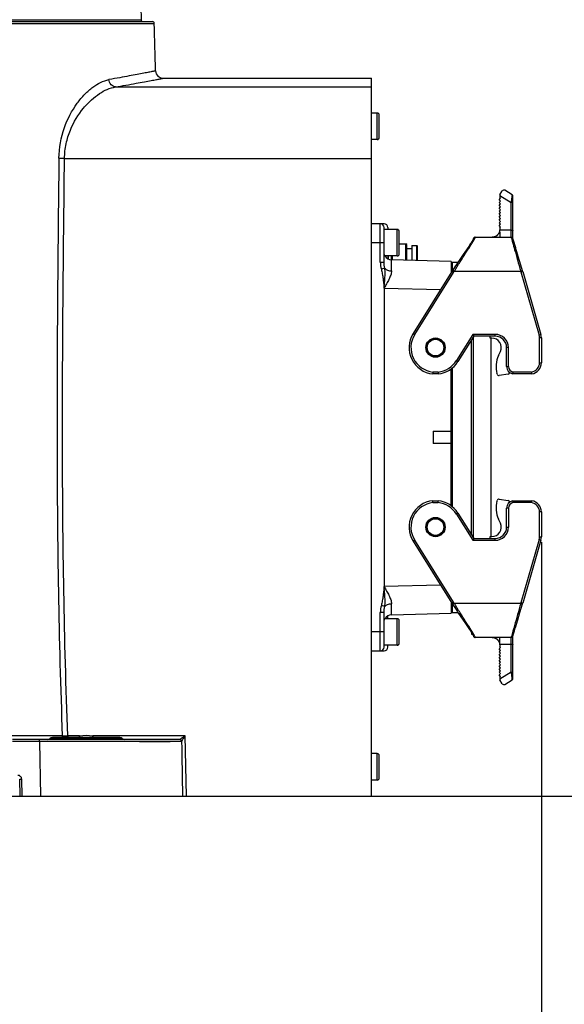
# Model space of a CAD drawing. Header units: millimetres. Extents: x 5828 to 6704, y 123 to 421.
# Tile 45 of 145: x 6426 to 6433, y 231 to 244. Entities that reach past the tile are written whole.
import ezdxf

# ---------------------------------------------------------------- set-up
doc = ezdxf.new("R2010")
doc.units = ezdxf.units.MM
doc.layers.add('外形图', color=7, linetype='Continuous')
doc.layers.add('尺寸标注', color=7, linetype='Continuous')
doc.styles.add('微软雅黑', font='msyh.ttc', dxfattribs={"height": 1.5})
doc.dimstyles.new('尺寸标注_1_20比例', dxfattribs={"dimtxt": 1.5, "dimasz": 1.25, "dimexe": 0.5, "dimexo": 0.4, "dimgap": 0.5, "dimtad": 1, "dimdec": 1, "dimlfac": 20, "dimdsep": 46, "dimtxsty": '微软雅黑', "dimcen": 0.09, "dimadec": 0, "dimazin": 0, "dimtp": 0.01, "dimtm": 0.01, "dimtfac": 1, "dimtdec": 1, "dimtofl": 0, "dimtmove": 0, "dimatfit": 3, "dimfxl": 1, "dimtolj": 1, "dimarcsym": 0})

# ---------------------------------------------------------------- blocks, each defined once
blk = doc.blocks.new('*D1105')
at = {"layer": 'Defpoints', "color": 0}
for p in [(6427.905, 254.025), (6428.054, 234.025), (6441.068, 234.025)]:
    blk.add_point(p, dxfattribs=at)
at = {"layer": '尺寸标注', "color": 0, "lineweight": -2}
for p, q in [((6428.305, 254.025), (6441.568, 254.025)), ((6441.068, 252.775), (6441.068, 235.275)), ((6428.454, 234.025), (6441.568, 234.025))]:
    blk.add_line(p, q, dxfattribs=at)
at = {"layer": '尺寸标注', "color": 0}
for points in [[(6441.276, 252.775), (6440.859, 252.775), (6441.068, 254.025)], [(6440.859, 235.275), (6441.276, 235.275), (6441.068, 234.025)]]:
    blk.add_solid(points, dxfattribs=at)
at = {"layer": '尺寸标注', "color": 0, "insert": (6439.793, 244.054), "char_height": 1.5, "attachment_point": 5, "rotation": 90, "style": '微软雅黑'}
blk.add_mtext('\\A1;400', dxfattribs=at)
blk = doc.blocks.new('*D1106')
at = {"layer": 'Defpoints', "color": 0}
for p in [(6424.104, 245.625), (6418.948, 234.025), (6436.706, 234.025)]:
    blk.add_point(p, dxfattribs=at)
at = {"layer": '尺寸标注', "color": 0, "lineweight": -2}
for p, q in [((6424.504, 245.625), (6437.206, 245.625)), ((6436.706, 244.375), (6436.706, 235.275)), ((6419.348, 234.025), (6437.206, 234.025))]:
    blk.add_line(p, q, dxfattribs=at)
at = {"layer": '尺寸标注', "color": 0}
for points in [[(6436.914, 244.375), (6436.497, 244.375), (6436.706, 245.625)], [(6436.497, 235.275), (6436.914, 235.275), (6436.706, 234.025)]]:
    blk.add_solid(points, dxfattribs=at)
at = {"layer": '尺寸标注', "color": 0, "insert": (6435.431, 239.71), "char_height": 1.5, "attachment_point": 5, "rotation": 90, "style": '微软雅黑'}
blk.add_mtext('\\A1;232', dxfattribs=at)
blk = doc.blocks.new('*D1109')
at = {"layer": 'Defpoints', "color": 0}
for p in [(6432.749, 237.786), (6422.604, 233.66), (6432.749, 227.826)]:
    blk.add_point(p, dxfattribs=at)
at = {"layer": '尺寸标注', "color": 0, "lineweight": -2}
for p, q in [((6432.749, 237.386), (6432.749, 227.326)), ((6422.604, 233.26), (6422.604, 227.326)), ((6423.854, 227.826), (6431.499, 227.826))]:
    blk.add_line(p, q, dxfattribs=at)
at = {"layer": '尺寸标注', "color": 0}
for points in [[(6423.854, 228.034), (6423.854, 227.618), (6422.604, 227.826)], [(6431.499, 227.618), (6431.499, 228.034), (6432.749, 227.826)]]:
    blk.add_solid(points, dxfattribs=at)
at = {"layer": '尺寸标注', "color": 0, "insert": (6427.677, 229.101), "char_height": 1.5, "attachment_point": 5, "style": '微软雅黑'}
blk.add_mtext('\\A1;\\A1;203', dxfattribs=at)
blk = doc.blocks.new('*D1135')
at = {"layer": 'Defpoints', "color": 0}
for p in [(6418.486, 281.475), (6430.504, 234.025), (6446.368, 234.025)]:
    blk.add_point(p, dxfattribs=at)
at = {"layer": '尺寸标注', "color": 0, "lineweight": -2}
for p, q in [((6418.886, 281.475), (6446.868, 281.475)), ((6446.368, 280.225), (6446.368, 235.275)), ((6430.904, 234.025), (6446.868, 234.025))]:
    blk.add_line(p, q, dxfattribs=at)
at = {"layer": '尺寸标注', "color": 0}
for points in [[(6446.576, 280.225), (6446.159, 280.225), (6446.368, 281.475)], [(6446.159, 235.275), (6446.576, 235.275), (6446.368, 234.025)]]:
    blk.add_solid(points, dxfattribs=at)
at = {"layer": '尺寸标注', "color": 0, "insert": (6445.092, 257.726), "char_height": 1.5, "attachment_point": 5, "rotation": 90, "style": '微软雅黑'}
blk.add_mtext('\\A1;949', dxfattribs=at)

msp = doc.modelspace()

# ---------------------------------------------------------------- linework, layer by layer
at = {"layer": '外形图', "color": 7, "linetype": 'Continuous'}
for p, q in [((6427.4534, 244.4753), (6427.4565, 244.2999)), ((6417.7521, 244.2999), (6427.4565, 244.2999)), ((6417.5788, 244.2511), (6427.6297, 244.2511)), ((6417.6038, 244.2753), (6427.6047, 244.2753)), ((6427.7482, 243.5253), (6430.5043, 243.5253)), ((6430.5043, 234.0253), (6430.5043, 243.5253)), ((6427.1186, 243.4102), (6430.5043, 243.4102)), ((6430.5793, 243.0641), (6430.5043, 243.0641)), ((6430.5793, 242.7141), (6430.5793, 243.0641)), ((6430.6043, 242.7391), (6430.6043, 243.0392)), ((6430.5793, 242.7141), (6430.5043, 242.7141)), ((6426.4432, 242.4634), (6430.5043, 242.4634)), ((6432.1897, 241.9182), (6432.2089, 241.9391)), ((6432.1989, 241.9813), (6432.2321, 242.0344)), ((6432.1989, 241.9813), (6432.1989, 241.9483)), ((6432.1989, 241.9737), (6432.3489, 241.88)), ((6432.2089, 241.9391), (6432.1989, 241.9483)), ((6432.3621, 241.9826), (6432.2665, 242.0424)), ((6432.3739, 241.4015), (6432.3739, 241.9614)), ((6432.2089, 241.9006), (6432.1897, 241.9182)), ((6432.1897, 241.8797), (6432.2089, 241.9006)), ((6432.2089, 241.8621), (6432.1897, 241.8797)), ((6432.1897, 241.8412), (6432.2089, 241.8621)), ((6432.2089, 241.8236), (6432.1897, 241.8412)), ((6432.1897, 241.8027), (6432.2089, 241.8236)), ((6432.3489, 241.4212), (6432.3489, 241.88)), ((6432.2089, 241.7851), (6432.1897, 241.8027)), ((6432.1897, 241.7642), (6432.2089, 241.7851)), ((6432.2089, 241.7466), (6432.1897, 241.7642)), ((6432.1897, 241.7257), (6432.2089, 241.7466)), ((6432.2089, 241.7081), (6432.1897, 241.7257)), ((6432.1897, 241.6872), (6432.2089, 241.7081)), ((6432.2089, 241.6696), (6432.1897, 241.6872)), ((6430.6693, 241.5987), (6430.5043, 241.5987)), ((6430.6193, 241.0922), (6430.6193, 241.5982)), ((6430.6693, 241.0922), (6430.6693, 241.5487)), ((6430.7193, 241.5487), (6430.7193, 241.5237)), ((6432.1897, 241.6487), (6432.2089, 241.6696)), ((6432.2089, 241.6311), (6432.1897, 241.6487)), ((6432.1897, 241.6102), (6432.2089, 241.6311)), ((6432.2089, 241.5926), (6432.1897, 241.6102)), ((6432.1897, 241.5717), (6432.2089, 241.5926)), ((6432.2089, 241.5541), (6432.1897, 241.5717)), ((6432.1989, 241.5432), (6432.2089, 241.5541)), ((6432.1989, 241.5432), (6432.1989, 241.5212)), ((6430.8443, 241.5237), (6430.6693, 241.5237)), ((6430.8443, 241.1737), (6430.8443, 241.5237)), ((6430.8693, 241.1986), (6430.8693, 241.4987)), ((6431.8738, 241.4212), (6432.349, 241.4212)), ((6432.0997, 241.4212), (6432.0992, 241.4212)), ((6432.1016, 241.4212), (6432.0994, 241.4212)), ((6432.1954, 241.4979), (6432.1948, 241.4954)), ((6432.3489, 241.5142), (6432.1988, 241.515)), ((6432.3686, 241.4118), (6432.3638, 241.4164)), ((6430.6693, 241.3487), (6430.5043, 241.3484)), ((6430.8693, 241.3362), (6430.9588, 241.3362)), ((6430.9688, 241.3262), (6430.9588, 241.3362)), ((6430.9588, 241.1168), (6430.9588, 241.3362)), ((6430.9688, 241.1166), (6430.9688, 241.3262)), ((6431.0353, 241.3112), (6431.1018, 241.3112)), ((6431.0353, 241.3112), (6431.0353, 241.1148)), ((6431.1118, 241.3012), (6431.1018, 241.3112)), ((6431.1018, 241.1131), (6431.1018, 241.3112)), ((6431.1118, 241.1128), (6431.1118, 241.3012)), ((6431.8039, 241.3232), (6431.7886, 241.3005)), ((6431.8129, 241.3367), (6431.8039, 241.3232)), ((6431.8208, 241.3489), (6431.8129, 241.3367)), ((6432.3524, 241.4102), (6432.3612, 241.3781)), ((6432.3772, 241.3898), (6432.3748, 241.3984)), ((6432.3812, 241.376), (6432.3772, 241.3898)), ((6432.4099, 241.2793), (6432.3812, 241.376)), ((6430.8443, 241.1737), (6430.677, 241.1737)), ((6430.7193, 241.1737), (6430.7193, 241.1352)), ((6430.7293, 241.1311), (6430.7293, 241.1737)), ((6430.7668, 241.1237), (6430.7668, 241.1737)), ((6430.7818, 241.1214), (6430.7818, 241.1737)), ((6430.9688, 241.2737), (6431.0353, 241.2737)), ((6432.4567, 241.1238), (6432.4257, 241.2265)), ((6430.6193, 241.0922), (6430.6693, 241.0922)), ((6431.5568, 241.1012), (6430.7667, 241.1218)), ((6431.5568, 241.1012), (6431.5568, 240.9537)), ((6431.5568, 241.0362), (6431.5693, 241.0362)), ((6431.5693, 241.0937), (6431.6481, 241.0937)), ((6431.5693, 241.0937), (6431.5693, 240.9735)), ((6431.6062, 241.0302), (6431.5765, 240.9847)), ((6431.6349, 241.0738), (6431.6062, 241.0302)), ((6431.6716, 241.1286), (6431.6349, 241.0738)), ((6432.4654, 241.095), (6432.4567, 241.1238)), ((6432.5007, 240.9783), (6432.4654, 241.095)), ((6430.6786, 241.0112), (6430.6332, 240.9984)), ((6431.5661, 240.9686), (6431.0525, 240.1466)), ((6431.0737, 240.1334), (6431.5873, 240.9554)), ((6431.5765, 240.9847), (6431.5661, 240.9686)), ((6431.5873, 240.9554), (6431.5661, 240.9686)), ((6431.5765, 240.9847), (6431.5975, 240.9712)), ((6431.5873, 240.9554), (6431.5975, 240.9712)), ((6431.5975, 240.9712), (6432.4768, 240.9712)), ((6432.4768, 240.9712), (6432.5007, 240.9783)), ((6432.4768, 240.9712), (6432.4797, 240.9614)), ((6432.4797, 240.9614), (6432.5036, 240.9686)), ((6432.4797, 240.9614), (6432.7194, 240.1253)), ((6432.5036, 240.9686), (6432.5007, 240.9783)), ((6432.5036, 240.9686), (6432.7435, 240.1322)), ((6430.6693, 240.7496), (6431.4169, 240.7298)), ((6430.6693, 240.7496), (6430.6693, 236.7978)), ((6431.0525, 240.1466), (6431.0737, 240.1334)), ((6431.8419, 240.1362), (6431.6249, 239.789)), ((6431.8557, 240.1112), (6431.6461, 239.7757)), ((6432.1393, 240.1362), (6431.8419, 240.1362)), ((6431.8419, 240.1362), (6431.8557, 240.1112)), ((6432.1393, 240.1112), (6431.8557, 240.1112)), ((6432.0741, 240.0872), (6432.0741, 240.1111)), ((6432.1393, 240.1112), (6432.1393, 240.1362)), ((6432.7194, 240.1253), (6432.7435, 240.1322)), ((6431.8239, 237.4871), (6431.8239, 240.0602)), ((6431.8493, 240.1008), (6431.8493, 237.4465)), ((6432.0941, 240.0872), (6432.0741, 240.0872)), ((6432.0818, 240.0872), (6432.0818, 237.4601)), ((6432.7493, 240.0909), (6432.7243, 240.0909)), ((6432.7243, 239.7612), (6432.7243, 240.0909)), ((6432.7493, 240.0909), (6432.7493, 239.7612)), ((6432.1822, 239.8548), (6432.2077, 239.9095)), ((6432.3143, 239.9612), (6432.2893, 239.9612)), ((6432.2893, 239.7112), (6432.2893, 239.9612)), ((6432.3143, 239.7112), (6432.3143, 239.9611)), ((6431.6249, 239.7889), (6431.6461, 239.7757)), ((6432.7243, 239.7612), (6432.7493, 239.7612)), ((6431.3151, 239.638), (6431.3138, 239.613)), ((6431.3848, 239.613), (6431.3138, 239.613)), ((6431.3835, 239.638), (6431.3151, 239.638)), ((6431.3835, 239.638), (6431.3848, 239.613)), ((6431.384, 239.6284), (6431.3844, 239.6203)), ((6431.5568, 237.8654), (6431.5568, 239.6819)), ((6431.5693, 239.6918), (6431.5693, 237.8555)), ((6432.1632, 239.6108), (6432.1617, 239.6163)), ((6432.3081, 239.6084), (6432.1906, 239.5926)), ((6432.2893, 239.7112), (6432.3143, 239.7112)), ((6432.6225, 239.613), (6432.3704, 239.613)), ((6432.6205, 239.638), (6432.3729, 239.638)), ((6431.3168, 238.8549), (6431.5568, 238.8549)), ((6431.3168, 238.8549), (6431.3168, 238.6924)), ((6431.5568, 238.6924), (6431.3168, 238.6924)), ((6431.3138, 237.9343), (6431.3848, 237.9343)), ((6431.3151, 237.9093), (6431.3138, 237.9343)), ((6431.3151, 237.9093), (6431.3835, 237.9093)), ((6431.3835, 237.9093), (6431.3848, 237.9343)), ((6432.1617, 237.931), (6432.1632, 237.9365)), ((6432.1906, 237.9547), (6432.3081, 237.9389)), ((6432.3704, 237.9343), (6432.6225, 237.9343)), ((6432.6205, 237.9093), (6432.3729, 237.9093)), ((6431.6461, 237.7716), (6431.6249, 237.7584)), ((6431.6461, 237.7716), (6431.8557, 237.4362)), ((6432.3143, 237.8362), (6432.2893, 237.8362)), ((6432.2893, 237.5862), (6432.2893, 237.8362)), ((6432.3143, 237.8362), (6432.3143, 237.5862)), ((6432.7493, 237.7862), (6432.7243, 237.7862)), ((6432.7243, 237.4564), (6432.7243, 237.7862)), ((6432.7493, 237.7862), (6432.7493, 237.4564)), ((6431.6249, 237.7584), (6431.8419, 237.4112)), ((6432.2077, 237.6378), (6432.1822, 237.6925)), ((6432.2893, 237.5862), (6432.3143, 237.5862)), ((6431.0737, 237.4139), (6431.0525, 237.4007)), ((6431.0525, 237.4007), (6431.5661, 236.5787)), ((6431.5873, 236.5919), (6431.0737, 237.4139)), ((6431.8557, 237.4362), (6431.8419, 237.4112)), ((6431.8419, 237.4112), (6432.1393, 237.4112)), ((6431.8557, 237.4362), (6432.1393, 237.4362)), ((6432.0741, 237.4601), (6432.0941, 237.4601)), ((6432.0741, 237.4362), (6432.0741, 237.4601)), ((6432.1393, 237.4112), (6432.1393, 237.4362)), ((6432.7194, 237.422), (6432.4797, 236.5859)), ((6432.7435, 237.4151), (6432.5036, 236.5787)), ((6432.7435, 237.4151), (6432.7194, 237.422)), ((6432.7243, 237.4564), (6432.7493, 237.4564)), ((6431.4169, 236.8175), (6430.6693, 236.7978)), ((6431.5568, 236.5936), (6431.5568, 236.4462)), ((6431.5661, 236.5787), (6431.5873, 236.5919)), ((6431.5975, 236.5762), (6431.5873, 236.5919)), ((6430.6786, 236.5361), (6430.6332, 236.5489)), ((6431.5693, 236.5112), (6431.5568, 236.5112)), ((6431.5661, 236.5787), (6431.5765, 236.5626)), ((6431.5693, 236.5762), (6431.5693, 236.4537)), ((6431.5975, 236.5762), (6431.5765, 236.5626)), ((6432.4768, 236.5762), (6431.5975, 236.5762)), ((6431.6116, 236.5088), (6431.6335, 236.4757)), ((6431.6335, 236.4757), (6431.6548, 236.4436)), ((6432.4797, 236.5859), (6432.4768, 236.5762)), ((6432.4768, 236.5762), (6432.5007, 236.569)), ((6432.5036, 236.5787), (6432.4797, 236.5859)), ((6432.5007, 236.569), (6432.5036, 236.5787)), ((6430.6693, 236.4551), (6430.6193, 236.4551)), ((6430.6193, 235.9492), (6430.6193, 236.4551)), ((6430.6693, 235.9987), (6430.6693, 236.4551)), ((6430.8443, 236.3737), (6430.677, 236.3737)), ((6430.7193, 236.3737), (6430.7193, 236.4121)), ((6430.7667, 236.4255), (6431.5568, 236.4462)), ((6430.8443, 236.0237), (6430.8443, 236.3737)), ((6430.8693, 236.0486), (6430.8693, 236.3487)), ((6431.6481, 236.4537), (6431.5693, 236.4537)), ((6431.6548, 236.4436), (6431.6756, 236.4128)), ((6431.6756, 236.4128), (6431.7448, 236.3112)), ((6432.4103, 236.2693), (6432.437, 236.3584)), ((6431.7448, 236.3112), (6431.7998, 236.2302)), ((6431.7998, 236.2302), (6431.8117, 236.2123)), ((6431.8117, 236.2123), (6431.8189, 236.2014)), ((6432.4048, 236.2508), (6432.4103, 236.2693)), ((6430.6693, 236.1987), (6430.5043, 236.1988)), ((6431.8314, 236.1649), (6431.8314, 236.1819)), ((6431.8314, 236.1711), (6431.838, 236.1711)), ((6431.8426, 236.1629), (6431.8314, 236.1649)), ((6431.8508, 236.1413), (6431.8533, 236.1367)), ((6432.349, 236.1262), (6431.8738, 236.1262)), ((6432.0989, 236.1262), (6432.0992, 236.1262)), ((6432.3489, 235.6674), (6432.3489, 236.1262)), ((6432.3563, 236.1272), (6432.3617, 236.1296)), ((6432.3739, 235.5859), (6432.3739, 236.1459)), ((6432.3747, 236.1485), (6432.378, 236.1604)), ((6432.378, 236.1604), (6432.3819, 236.1737)), ((6430.5043, 235.9487), (6430.6693, 235.9487)), ((6430.8443, 236.0237), (6430.6693, 236.0237)), ((6430.7193, 235.9987), (6430.7193, 236.0237)), ((6432.1897, 235.9756), (6432.2089, 235.9932)), ((6432.2089, 235.9547), (6432.1897, 235.9756)), ((6432.1897, 235.9371), (6432.2089, 235.9547)), ((6432.3489, 236.0331), (6432.1986, 236.0331)), ((6432.1987, 236.0304), (6432.1987, 236.0226)), ((6432.1989, 236.0262), (6432.1989, 236.0041)), ((6432.2089, 235.9932), (6432.1989, 236.0041)), ((6432.2089, 235.9162), (6432.1897, 235.9371)), ((6432.1897, 235.8986), (6432.2089, 235.9162)), ((6432.2089, 235.8777), (6432.1897, 235.8986)), ((6432.1897, 235.8601), (6432.2089, 235.8777)), ((6432.2089, 235.8392), (6432.1897, 235.8601)), ((6432.1897, 235.8216), (6432.2089, 235.8392)), ((6432.2089, 235.8007), (6432.1897, 235.8216)), ((6432.1897, 235.7831), (6432.2089, 235.8007)), ((6432.2089, 235.7622), (6432.1897, 235.7831)), ((6432.1897, 235.7446), (6432.2089, 235.7622)), ((6432.2089, 235.7237), (6432.1897, 235.7446)), ((6432.1897, 235.7061), (6432.2089, 235.7237)), ((6432.2089, 235.6852), (6432.1897, 235.7061)), ((6432.1897, 235.6676), (6432.2089, 235.6852)), ((6432.2089, 235.6467), (6432.1897, 235.6676)), ((6432.1897, 235.6291), (6432.2089, 235.6467)), ((6432.2089, 235.6082), (6432.1897, 235.6291)), ((6432.3489, 235.6674), (6432.1989, 235.5736)), ((6432.1989, 235.599), (6432.2089, 235.6082)), ((6432.1989, 235.599), (6432.1989, 235.566)), ((6432.2321, 235.5129), (6432.1989, 235.566)), ((6432.2665, 235.505), (6432.3621, 235.5647)), ((6426.413, 234.8238), (6425.7435, 234.8238)), ((6427.9663, 234.7753), (6425.7533, 234.7753)), ((6427.2055, 234.7878), (6426.253, 234.7878)), ((6427.1725, 234.8003), (6426.2861, 234.8003)), ((6426.6424, 234.8251), (6426.4856, 234.8251)), ((6426.4856, 234.8251), (6426.4856, 234.8003)), ((6426.6424, 234.8003), (6426.6424, 234.8251)), ((6426.6424, 234.8251), (6426.6461, 234.8003)), ((6426.8124, 234.8003), (6426.8162, 234.8251)), ((6428.04, 234.8251), (6426.8162, 234.8251)), ((6426.8162, 234.8251), (6426.8162, 234.8003)), ((6427.9709, 234.7749), (6427.9663, 234.7753)), ((6428.0541, 234.0253), (6428.04, 234.8251)), ((6427.9913, 234.7507), (6425.7547, 234.7507)), ((6426.1131, 234.7507), (6426.1261, 234.0253)), ((6427.4356, 234.7509), (6427.8404, 234.7509)), ((6430.5793, 234.5891), (6430.5043, 234.5891)), ((6430.5793, 234.2391), (6430.5793, 234.5891)), ((6430.6043, 234.2641), (6430.6043, 234.5642)), ((6425.8543, 234.0253), (6425.8503, 234.2507)), ((6425.8809, 234.0253), (6425.8768, 234.2516)), ((6430.5793, 234.2391), (6430.5043, 234.2391)), ((6425.8543, 234.0253), (6430.5043, 234.0253))]:
    msp.add_line(p, q, dxfattribs=at)
for points in [[(6431.8633, 241.4189), (6431.8594, 241.4166), (6431.8559, 241.4136), (6431.8528, 241.4098), (6431.8505, 241.4054), (6431.8494, 241.402), (6431.8491, 241.4003), (6431.8489, 241.3993)], [(6431.8738, 241.4212), (6431.8715, 241.421), (6431.8673, 241.4203), (6431.8633, 241.4189)], [(6432.1964, 241.5016), (6432.1961, 241.5004), (6432.1944, 241.4939), (6432.1923, 241.4874), (6432.1898, 241.481), (6432.187, 241.475), (6432.184, 241.4696), (6432.1808, 241.4645), (6432.1774, 241.4598), (6432.1738, 241.4554), (6432.1701, 241.4514), (6432.1662, 241.4476), (6432.1622, 241.4441), (6432.1581, 241.4408), (6432.1539, 241.4379), (6432.1496, 241.4352), (6432.1453, 241.4328), (6432.1409, 241.4306), (6432.1366, 241.4287), (6432.1322, 241.427), (6432.1279, 241.4256), (6432.1236, 241.4244), (6432.1194, 241.4234), (6432.1153, 241.4226), (6432.1113, 241.422), (6432.1075, 241.4216), (6432.1039, 241.4213), (6432.1011, 241.4212)], [(6432.1903, 241.482), (6432.1875, 241.476), (6432.1846, 241.4705), (6432.1814, 241.4654), (6432.178, 241.4607), (6432.1745, 241.4562), (6432.1708, 241.4521), (6432.167, 241.4483), (6432.163, 241.4448), (6432.1589, 241.4415), (6432.1548, 241.4385), (6432.1505, 241.4357), (6432.1462, 241.4332), (6432.1418, 241.431), (6432.1375, 241.4291), (6432.1331, 241.4273), (6432.1288, 241.4259), (6432.1245, 241.4246), (6432.1203, 241.4236), (6432.1161, 241.4227), (6432.1121, 241.4221), (6432.1083, 241.4216), (6432.1047, 241.4214), (6432.1016, 241.4212)], [(6432.1948, 241.4954), (6432.1928, 241.4886), (6432.1903, 241.482)], [(6432.3638, 241.4164), (6432.3578, 241.4196), (6432.3515, 241.421), (6432.3491, 241.4212)], [(6431.7886, 241.3005), (6431.714, 241.1908), (6431.6716, 241.1286)], [(6431.8385, 241.3772), (6431.8363, 241.3733), (6431.8337, 241.3691), (6431.8309, 241.3646), (6431.8278, 241.3597), (6431.8245, 241.3545), (6431.8208, 241.3489)], [(6431.8437, 241.3865), (6431.8423, 241.3838), (6431.8405, 241.3806), (6431.8385, 241.3772)], [(6431.8489, 241.3993), (6431.8488, 241.399), (6431.8488, 241.3987), (6431.8486, 241.3982), (6431.8485, 241.3976), (6431.8482, 241.3968), (6431.8479, 241.3958), (6431.8474, 241.3945), (6431.8468, 241.393), (6431.846, 241.3911), (6431.845, 241.389), (6431.8437, 241.3865)], [(6432.3748, 241.3984), (6432.3743, 241.4), (6432.3739, 241.4015), (6432.3734, 241.403), (6432.3727, 241.4049), (6432.3714, 241.4076), (6432.3686, 241.4118)], [(6432.4257, 241.2265), (6432.4129, 241.2695), (6432.4099, 241.2793)], [(6431.5765, 236.5626), (6431.5818, 236.5544), (6431.6116, 236.5088)], [(6432.437, 236.3584), (6432.4659, 236.454), (6432.5007, 236.569)], [(6431.8189, 236.2014), (6431.8222, 236.1963), (6431.8254, 236.1914), (6431.8283, 236.1868), (6431.8311, 236.1823), (6431.8337, 236.1782), (6431.8361, 236.1743), (6431.8382, 236.1707)], [(6432.3819, 236.1737), (6432.3932, 236.2117), (6432.4048, 236.2508)], [(6431.8382, 236.1707), (6431.8402, 236.1673), (6431.8419, 236.1643), (6431.8433, 236.1616), (6431.8446, 236.1591), (6431.8456, 236.1569), (6431.8465, 236.155), (6431.8472, 236.1534), (6431.8477, 236.1521), (6431.8481, 236.151)], [(6431.8481, 236.151), (6431.8484, 236.1501), (6431.8486, 236.1494), (6431.8487, 236.1489), (6431.8488, 236.1485), (6431.8488, 236.1482), (6431.8489, 236.148), (6431.849, 236.1476)], [(6431.849, 236.1476), (6431.8491, 236.1469), (6431.8495, 236.1451), (6431.8508, 236.1413)], [(6431.8533, 236.1367), (6431.8569, 236.1327), (6431.8612, 236.1296)], [(6431.8612, 236.1296), (6431.8658, 236.1275), (6431.8705, 236.1264), (6431.8738, 236.1262)], [(6432.0992, 236.1262), (6432.1012, 236.1261), (6432.1041, 236.126), (6432.1073, 236.1258), (6432.1107, 236.1254), (6432.1142, 236.1249), (6432.1179, 236.1242), (6432.1216, 236.1234), (6432.1255, 236.1224), (6432.1293, 236.1213), (6432.1331, 236.12), (6432.1369, 236.1185), (6432.1408, 236.1168), (6432.1447, 236.1149), (6432.1486, 236.1127), (6432.1525, 236.1103), (6432.1564, 236.1077), (6432.1603, 236.1048), (6432.1641, 236.1016), (6432.1679, 236.0982), (6432.1715, 236.0945), (6432.175, 236.0904), (6432.1784, 236.0861), (6432.1817, 236.0815), (6432.1847, 236.0765), (6432.1876, 236.0711), (6432.1902, 236.0654), (6432.1926, 236.0593), (6432.1945, 236.053)], [(6432.1007, 236.1261), (6432.1035, 236.126), (6432.1067, 236.1258), (6432.11, 236.1255), (6432.1136, 236.125), (6432.1172, 236.1244), (6432.121, 236.1236), (6432.1248, 236.1226), (6432.1286, 236.1215), (6432.1325, 236.1202), (6432.1363, 236.1187), (6432.1401, 236.1171), (6432.144, 236.1152), (6432.1478, 236.1132), (6432.1517, 236.1109), (6432.1555, 236.1083), (6432.1594, 236.1055), (6432.1632, 236.1024), (6432.1669, 236.0991), (6432.1705, 236.0955), (6432.174, 236.0917), (6432.1774, 236.0875), (6432.1806, 236.0831), (6432.1836, 236.0785), (6432.1864, 236.0735), (6432.1889, 236.0684), (6432.1912, 236.0629), (6432.1932, 236.0573), (6432.195, 236.0513), (6432.1965, 236.045), (6432.1978, 236.038), (6432.1987, 236.0304)], [(6432.349, 236.1262), (6432.3507, 236.1262), (6432.3563, 236.1272)], [(6432.3617, 236.1296), (6432.3664, 236.1331), (6432.3699, 236.1372), (6432.3718, 236.1406), (6432.3728, 236.1428), (6432.3734, 236.1444), (6432.3739, 236.1458), (6432.3743, 236.1471), (6432.3747, 236.1485)], [(6432.1945, 236.053), (6432.1961, 236.0468), (6432.1964, 236.0457)]]:
    msp.add_lwpolyline(points, dxfattribs=at)
for centre, radius in [((6431.3493, 239.9612), 0.1275), ((6431.3493, 239.9612), 0.12), ((6431.3493, 239.9612), 0.11), ((6431.3493, 237.5862), 0.1275), ((6431.3493, 237.5862), 0.12), ((6431.3493, 237.5862), 0.11)]:
    msp.add_circle(centre, radius, dxfattribs=at)
for centre, radius, start, end in [((6427.4815, 244.3003), 0.025, 181, 270), ((6427.6047, 244.2503), 0.025, 1.7701, 90), ((6204.9052, 237.3753), 222.8306, 1.606532, 1.768226), ((6427.7482, 243.6253), 0.1, 181.60808, 269.99978), ((6430.5793, 243.0391), 0.025, 0, 90), ((6430.5793, 242.7391), 0.025, 270, 0), ((6432.2533, 242.0212), 0.025, 58, 148), ((6432.3489, 241.9614), 0.025, 0, 58), ((6430.6193, 241.5487), 0.05, 0, 90), ((6430.6693, 241.5487), 0.05, 0, 90), ((6430.8443, 241.4987), 0.025, 0, 90), ((6432.0989, 241.5212), 0.1, 356.47558, 0.00007), ((6431.579, 241.5378), 0.3186, 331.00319, 332.72777), ((6430.7693, 241.2218), 0.1, 208.83981, 268.4995), ((6430.1894, 241.1231), 0.5399, 1.34239, 5.37857), ((6430.8443, 241.1987), 0.025, 270, 0), ((6430.2045, 241.1236), 0.5248, 0.84099, 1.32551), ((6431.3493, 239.9612), 0.35, 148, 264.17765), ((6431.3493, 239.9612), 0.325, 147.99292, 263.96285), ((6432.1393, 239.9612), 0.175, 359.99526, 90.00316), ((6432.1393, 239.9612), 0.15, 0, 90), ((6432.5993, 240.0909), 0.125, 0, 16), ((6432.5993, 240.0909), 0.15, 0, 16), ((6432.0943, 239.9622), 0.125, 335.07622, 90.07622), ((6432.4996, 239.7073), 0.35, 155.07622, 195.07622), ((6431.3493, 239.9612), 0.325, 276.04026, 328.00723), ((6431.3493, 239.9612), 0.35, 275.82223, 328), ((6432.5993, 239.7612), 0.125, 279.74969, 0.00154), ((6432.5993, 239.7612), 0.15, 278.8987, 0), ((6432.1873, 239.6173), 0.025, 195.07622, 277.67622), ((6432.3893, 239.7112), 0.1, 180, 259.09589), ((6432.3047, 239.6332), 0.025, 277.67622, 354.74987), ((6432.3893, 239.7112), 0.075, 179.99887, 257.40309), ((6434.0516, 239.4535), 1.6888, 173.72895, 174.58157), ((6429.2532, 239.3514), 3.3795, 4.43973, 4.86498), ((6431.3493, 237.5862), 0.35, 95.8224, 212), ((6431.3493, 237.5862), 0.325, 96.03867, 212.00708), ((6431.3493, 237.5862), 0.325, 31.99518, 83.95981), ((6431.3493, 237.5862), 0.35, 32, 84.17777), ((6432.4996, 237.84), 0.35, 164.92378, 204.92378), ((6432.1873, 237.93), 0.025, 82.32378, 164.92378), ((6432.3893, 237.8362), 0.1, 100.90412, 180), ((6432.3047, 237.9141), 0.025, 5.25008, 82.32378), ((6432.3893, 237.8362), 0.075, 102.59705, 180.00113), ((6434.1976, 238.1088), 1.8356, 185.45279, 186.23724), ((6429.0172, 238.2152), 3.6162, 355.14893, 355.54635), ((6432.5993, 237.7862), 0.125, 359.99898, 80.25026), ((6432.5993, 237.7862), 0.15, 0, 81.10131), ((6432.0943, 237.5851), 0.125, 269.92378, 24.92378), ((6432.1393, 237.5862), 0.175, 269.99684, 0.00316), ((6432.1393, 237.5862), 0.15, 270, 0), ((6432.5993, 237.4564), 0.125, 344, 0), ((6432.5993, 237.4564), 0.15, 344, 0), ((6430.7693, 236.3255), 0.1, 91.5005, 151.15829), ((6430.8443, 236.3487), 0.025, 0, 90), ((6431.5853, 236.0129), 0.3115, 27.25204, 29.01713), ((6430.6193, 235.9987), 0.05, 270, 0), ((6430.6693, 235.9987), 0.05, 270, 0), ((6430.8443, 236.0487), 0.025, 270, 0), ((6432.0989, 236.0262), 0.1, 0.00179, 3.99863), ((6432.3489, 235.5859), 0.025, 302, 0), ((6432.2533, 235.5262), 0.025, 212, 302), ((6426.22, 234.8253), 0.05, 270, 311.40962), ((6426.2861, 234.7503), 0.05, 90, 131.40962), ((6425.9239, 264.3837), 29.5639, 270.94788, 271.08869), ((6427.1725, 234.7503), 0.05, 48.59038, 90), ((6427.2386, 234.8253), 0.05, 228.59038, 270), ((6430.5793, 234.5641), 0.025, 0, 90), ((6430.5793, 234.2641), 0.025, 270, 0)]:
    msp.add_arc(centre, radius, start, end, dxfattribs=at)
for points, knots in [([(6426.369, 242.4659), (6426.3705, 242.6033), (6426.4178, 242.8631), (6426.5642, 243.1426), (6426.7066, 243.3132), (6426.8391, 243.4316), (6426.9544, 243.4934), (6427.031, 243.507)], [0, 0, 0, 0, 0.3148295, 0.5923267, 0.7134498, 0.8218041, 1, 1, 1, 1]), ([(6427.6482, 243.6225), (6427.6483, 243.6223), (6427.647, 243.6222), (6427.6455, 243.6216), (6427.6422, 243.6211), (6427.638, 243.6202), (6427.6324, 243.6192), (6427.6226, 243.6173), (6427.6072, 243.6144), (6427.5851, 243.6101), (6427.5581, 243.6047), (6427.5263, 243.5985), (6427.4743, 243.5884), (6427.3975, 243.5738), (6427.2915, 243.5538), (6427.1673, 243.5311), (6427.0784, 243.5153), (6427.031, 243.507)], [0, 0, 0, 0, 0.0010689, 0.004099, 0.0091132, 0.0161156, 0.0251078, 0.0360912, 0.0640371, 0.0999434, 0.143753, 0.1954023, 0.2548261, 0.3966939, 0.5687106, 0.7701215, 1, 1, 1, 1]), ([(6427.1186, 243.4102), (6427.1076, 243.4107), (6427.0849, 243.4169), (6427.0471, 243.4462), (6427.0325, 243.4828), (6427.031, 243.507)], [0, 0, 0, 0, 0.2363449, 0.4838803, 1, 1, 1, 1]), ([(6427.1186, 243.4102), (6427.2093, 243.4257), (6427.3361, 243.448), (6427.4924, 243.4767), (6427.5815, 243.4934), (6427.6513, 243.5066), (6427.6972, 243.5153), (6427.7239, 243.5207), (6427.7373, 243.523), (6427.7448, 243.525), (6427.7482, 243.5253)], [0, 0, 0, 0, 0.4312547, 0.6032423, 0.7450961, 0.8562251, 0.9360361, 0.9640168, 0.9840056, 1, 1, 1, 1]), ([(6426.4432, 242.4634), (6426.4441, 242.5291), (6426.4585, 242.658), (6426.5304, 242.89), (6426.6489, 243.0873), (6426.7931, 243.2388), (6426.9282, 243.3448), (6427.043, 243.3983), (6427.1186, 243.4102)], [0, 0, 0, 0, 0.1589289, 0.3110728, 0.5845825, 0.7053377, 0.8148419, 1, 1, 1, 1]), ([(6426.369, 242.4659), (6426.3613, 241.8293), (6426.3483, 240.5559), (6426.3403, 238.6454), (6426.3555, 236.7343), (6426.3906, 235.4605), (6426.413, 234.8238)], [0, 0, 0, 0, 0.2498777, 0.4998557, 0.7499063, 1, 1, 1, 1]), ([(6426.4432, 242.4634), (6426.4363, 242.4635), (6426.4116, 242.4639), (6426.3868, 242.4647), (6426.369, 242.4659)], [0, 0, 0, 0, 0.2793935, 1, 1, 1, 1]), ([(6426.4856, 234.8251), (6426.4378, 236.0977), (6426.4005, 238.6444), (6426.428, 241.1906), (6426.4432, 242.4634)], [0, 0, 0, 0, 0.5001379, 1, 1, 1, 1]), ([(6432.3621, 241.9826), (6432.362, 241.9827), (6432.362, 241.9814), (6432.3616, 241.9804), (6432.3613, 241.9775), (6432.3608, 241.9741), (6432.3601, 241.9695), (6432.3591, 241.9619), (6432.3576, 241.9505), (6432.3557, 241.9351), (6432.3535, 241.9178), (6432.3512, 241.8992), (6432.3497, 241.8865), (6432.3489, 241.88)], [0, 0, 0, 0, 0.0050118, 0.0204161, 0.0459045, 0.08106, 0.1252542, 0.1778237, 0.3052077, 0.4569341, 0.6270406, 0.8100356, 1, 1, 1, 1]), ([(6432.3739, 241.8782), (6432.3739, 241.8784), (6432.373, 241.8787), (6432.3718, 241.8789), (6432.3694, 241.8792), (6432.3649, 241.8796), (6432.358, 241.8799), (6432.3521, 241.88), (6432.3489, 241.88)], [0, 0, 0, 0, 0.023403, 0.0813145, 0.173902, 0.2977135, 0.6200979, 1, 1, 1, 1]), ([(6431.8711, 241.4109), (6431.8721, 241.4134), (6431.8732, 241.4169), (6431.8742, 241.4199), (6431.874, 241.4212), (6431.8738, 241.4212)], [0, 0, 0, 0, 0.752433, 0.9337156, 1, 1, 1, 1]), ([(6432.1964, 241.5015), (6432.1963, 241.5008), (6432.1961, 241.4994), (6432.1968, 241.4967), (6432.1973, 241.4919), (6432.199, 241.4854), (6432.1999, 241.4775), (6432.1993, 241.47), (6432.1984, 241.4629), (6432.1986, 241.4542), (6432.1993, 241.4447), (6432.1989, 241.4361), (6432.1988, 241.4305), (6432.1988, 241.4272), (6432.1989, 241.4248), (6432.199, 241.4228), (6432.199, 241.4219), (6432.199, 241.4212), (6432.1989, 241.4212)], [0, 0, 0, 0, 0.0260069, 0.0519678, 0.1034588, 0.2045925, 0.3022871, 0.395964, 0.4850753, 0.568733, 0.7176337, 0.8382723, 0.8868459, 0.9270909, 0.9587217, 0.9814987, 0.9952203, 1, 1, 1, 1]), ([(6432.3489, 241.5142), (6432.3521, 241.5142), (6432.358, 241.5141), (6432.3649, 241.5138), (6432.3694, 241.5134), (6432.3718, 241.5132), (6432.373, 241.5129), (6432.3739, 241.5126), (6432.3739, 241.5124)], [0, 0, 0, 0, 0.3799021, 0.7022861, 0.8260978, 0.9186854, 0.976597, 1, 1, 1, 1]), ([(6432.349, 241.4212), (6432.3493, 241.4212), (6432.3494, 241.4197), (6432.3502, 241.4181), (6432.3511, 241.4144), (6432.3519, 241.4118), (6432.3524, 241.4102)], [0, 0, 0, 0, 0.0665676, 0.2557145, 0.5671444, 1, 1, 1, 1]), ([(6431.5975, 240.9712), (6431.6231, 241.0121), (6431.672, 241.0923), (6431.7344, 241.1884), (6431.7804, 241.26), (6431.8105, 241.3069), (6431.8362, 241.3473), (6431.8515, 241.3721), (6431.8577, 241.3833)], [0, 0, 0, 0, 0.2972635, 0.5776283, 0.7054494, 0.8210168, 0.9207391, 1, 1, 1, 1]), ([(6431.8622, 241.3918), (6431.8632, 241.3937), (6431.8663, 241.3999), (6431.8692, 241.4063), (6431.8711, 241.4109)], [0, 0, 0, 0, 0.2994827, 1, 1, 1, 1]), ([(6432.3612, 241.3781), (6432.3634, 241.3701), (6432.3749, 241.3292), (6432.3864, 241.2883), (6432.3957, 241.2554)], [0, 0, 0, 0, 0.1960862, 1, 1, 1, 1]), ([(6430.6693, 241.1913), (6430.6693, 241.1868), (6430.6704, 241.1805), (6430.6742, 241.1751), (6430.6762, 241.1737), (6430.677, 241.1737)], [0, 0, 0, 0, 0.6716655, 0.8792935, 1, 1, 1, 1]), ([(6432.3957, 241.2554), (6432.4082, 241.2107), (6432.4355, 241.116), (6432.4623, 241.0212), (6432.4768, 240.9712)], [0, 0, 0, 0, 0.4712588, 1, 1, 1, 1]), ([(6430.7668, 240.9759), (6430.7667, 240.9867), (6430.7666, 241.0071), (6430.7665, 241.0359), (6430.7665, 241.061), (6430.7664, 241.0793), (6430.7664, 241.0919), (6430.7664, 241.0996), (6430.7664, 241.1062), (6430.7665, 241.1117), (6430.7665, 241.1159), (6430.7665, 241.1187), (6430.7666, 241.1203), (6430.7666, 241.1212), (6430.7667, 241.1215), (6430.7666, 241.1218), (6430.7667, 241.1218)], [0, 0, 0, 0, 0.2215797, 0.4197955, 0.5922423, 0.7365149, 0.797366, 0.8504617, 0.895691, 0.9329436, 0.9621087, 0.9830761, 0.9904516, 0.9957371, 0.9989205, 1, 1, 1, 1]), ([(6430.6332, 240.9984), (6430.638, 240.978), (6430.6465, 240.9369), (6430.6551, 240.8746), (6430.6623, 240.8121), (6430.6671, 240.7704), (6430.6693, 240.7496)], [0, 0, 0, 0, 0.2500141, 0.4999946, 0.7500153, 1, 1, 1, 1]), ([(6430.6692, 240.7494), (6430.6713, 240.7707), (6430.6753, 240.8134), (6430.6803, 240.8779), (6430.6831, 240.9438), (6430.682, 240.9886), (6430.6786, 241.0112)], [0, 0, 0, 0, 0.2449292, 0.4904252, 0.7383591, 1, 1, 1, 1]), ([(6430.7668, 240.9759), (6430.7668, 240.9573), (6430.7579, 240.9183), (6430.7328, 240.8629), (6430.7024, 240.8063), (6430.6806, 240.7685), (6430.6693, 240.7496)], [0, 0, 0, 0, 0.2248968, 0.4729575, 0.7336882, 1, 1, 1, 1]), ([(6430.6786, 241.0112), (6430.6878, 240.9992), (6430.7172, 240.9814), (6430.7495, 240.9762), (6430.7668, 240.9759)], [0, 0, 0, 0, 0.4677302, 1, 1, 1, 1]), ([(6430.6693, 236.7978), (6430.6671, 236.777), (6430.6623, 236.7353), (6430.6551, 236.6728), (6430.6465, 236.6104), (6430.6381, 236.5693), (6430.6332, 236.5489)], [0, 0, 0, 0, 0.2499847, 0.5000052, 0.7499862, 1, 1, 1, 1]), ([(6430.6786, 236.5361), (6430.682, 236.5587), (6430.6831, 236.6036), (6430.6803, 236.6695), (6430.6753, 236.7339), (6430.6713, 236.7766), (6430.6692, 236.7979)], [0, 0, 0, 0, 0.2620007, 0.50982, 0.7551605, 1, 1, 1, 1]), ([(6430.6693, 236.7978), (6430.6806, 236.7789), (6430.7024, 236.741), (6430.7328, 236.6844), (6430.7579, 236.629), (6430.7668, 236.59), (6430.7668, 236.5714)], [0, 0, 0, 0, 0.26631, 0.5270413, 0.7751025, 1, 1, 1, 1]), ([(6430.6786, 236.5361), (6430.6878, 236.5481), (6430.7172, 236.5659), (6430.7496, 236.5711), (6430.7668, 236.5714)], [0, 0, 0, 0, 0.4677657, 1, 1, 1, 1]), ([(6430.7667, 236.4255), (6430.7666, 236.4255), (6430.7667, 236.4258), (6430.7666, 236.4261), (6430.7666, 236.427), (6430.7665, 236.4286), (6430.7665, 236.4314), (6430.7665, 236.4356), (6430.7664, 236.4411), (6430.7664, 236.4477), (6430.7664, 236.4554), (6430.7664, 236.468), (6430.7665, 236.4863), (6430.7665, 236.5114), (6430.7666, 236.5402), (6430.7667, 236.5606), (6430.7668, 236.5714)], [0, 0, 0, 0, 0.0010795, 0.0042629, 0.0095484, 0.0169239, 0.0378913, 0.0670564, 0.1043089, 0.1495383, 0.2026339, 0.2634851, 0.4077577, 0.5802045, 0.7784203, 1, 1, 1, 1]), ([(6431.8577, 236.164), (6431.8515, 236.1752), (6431.8362, 236.2), (6431.8105, 236.2404), (6431.7804, 236.2873), (6431.7344, 236.3589), (6431.672, 236.455), (6431.6231, 236.5352), (6431.5975, 236.5762)], [0, 0, 0, 0, 0.0792631, 0.1789865, 0.2945542, 0.4223752, 0.7027386, 1, 1, 1, 1]), ([(6432.4768, 236.5762), (6432.4626, 236.5273), (6432.4211, 236.3809), (6432.3794, 236.2346), (6432.3524, 236.1371)], [0, 0, 0, 0, 0.3346558, 1, 1, 1, 1]), ([(6430.677, 236.3737), (6430.6762, 236.3737), (6430.6742, 236.3722), (6430.6704, 236.3668), (6430.6693, 236.3606), (6430.6693, 236.356)], [0, 0, 0, 0, 0.120705, 0.3283319, 1, 1, 1, 1]), ([(6431.8711, 236.1364), (6431.8705, 236.1377), (6431.8678, 236.1442), (6431.8648, 236.1505), (6431.8622, 236.1555)], [0, 0, 0, 0, 0.2003646, 1, 1, 1, 1]), ([(6431.8738, 236.1262), (6431.874, 236.1262), (6431.8742, 236.1274), (6431.8732, 236.1304), (6431.8721, 236.1339), (6431.8711, 236.1364)], [0, 0, 0, 0, 0.0662721, 0.247559, 1, 1, 1, 1]), ([(6432.1989, 236.0331), (6432.1988, 236.0452), (6432.1989, 236.0626), (6432.1989, 236.0846), (6432.1989, 236.0985), (6432.1989, 236.1097), (6432.1989, 236.1175), (6432.1989, 236.1218), (6432.1988, 236.1244), (6432.1989, 236.125), (6432.1987, 236.1263), (6432.1987, 236.1262)], [0, 0, 0, 0, 0.3879535, 0.560829, 0.7113595, 0.8343351, 0.9253348, 0.9578202, 0.9811923, 0.9952985, 1, 1, 1, 1]), ([(6432.3524, 236.1371), (6432.3519, 236.1355), (6432.3511, 236.1329), (6432.3503, 236.1292), (6432.3494, 236.1276), (6432.3493, 236.1262), (6432.349, 236.1262)], [0, 0, 0, 0, 0.4330343, 0.7445372, 0.9336435, 1, 1, 1, 1]), ([(6432.3739, 236.0349), (6432.3739, 236.0347), (6432.373, 236.0344), (6432.3718, 236.0341), (6432.3694, 236.0339), (6432.3649, 236.0335), (6432.358, 236.0332), (6432.3521, 236.0331), (6432.3489, 236.0331)], [0, 0, 0, 0, 0.023403, 0.0813146, 0.1739022, 0.2977139, 0.6200979, 1, 1, 1, 1]), ([(6432.3489, 235.6674), (6432.3521, 235.6674), (6432.358, 235.6674), (6432.3649, 235.6677), (6432.3694, 235.6681), (6432.3718, 235.6684), (6432.373, 235.6686), (6432.3739, 235.6689), (6432.3739, 235.6691)], [0, 0, 0, 0, 0.3799019, 0.7022858, 0.8260976, 0.9186854, 0.976597, 1, 1, 1, 1]), ([(6432.3489, 235.6674), (6432.3496, 235.6608), (6432.3512, 235.6481), (6432.3536, 235.6295), (6432.3557, 235.6122), (6432.3576, 235.5968), (6432.3591, 235.5854), (6432.3601, 235.5778), (6432.3607, 235.5732), (6432.3613, 235.5698), (6432.3616, 235.5669), (6432.362, 235.5659), (6432.362, 235.5646), (6432.3621, 235.5647)], [0, 0, 0, 0, 0.1899542, 0.3729564, 0.5430694, 0.6947651, 0.8221338, 0.8747367, 0.9189765, 0.9541611, 0.9796404, 0.9950117, 1, 1, 1, 1]), ([(6426.1131, 234.7507), (6426.1131, 234.7539), (6426.113, 234.7597), (6426.1127, 234.7665), (6426.1124, 234.7709), (6426.1122, 234.7732), (6426.1119, 234.7744), (6426.1117, 234.7753), (6426.1115, 234.7753)], [0, 0, 0, 0, 0.381254, 0.7043269, 0.82796, 0.919928, 0.9774447, 1, 1, 1, 1]), ([(6428.04, 234.8251), (6428.0323, 234.82), (6428.021, 234.8122), (6428.0061, 234.8021), (6427.9954, 234.7949), (6427.9854, 234.7881), (6427.9777, 234.7829), (6427.9724, 234.7794), (6427.9694, 234.7773), (6427.9675, 234.7762), (6427.9666, 234.7753), (6427.9663, 234.7753)], [0, 0, 0, 0, 0.3102263, 0.4618895, 0.6085323, 0.7464952, 0.8690505, 0.9209233, 0.9618738, 0.9884953, 1, 1, 1, 1]), ([(6427.9913, 234.7508), (6427.9912, 234.7563), (6427.987, 234.7678), (6427.9764, 234.7738), (6427.9709, 234.7749)], [0, 0, 0, 0, 0.4997443, 1, 1, 1, 1]), ([(6427.9913, 234.7507), (6427.9935, 234.7536), (6427.9992, 234.7633), (6428.0106, 234.7799), (6428.0247, 234.8017), (6428.0348, 234.8171), (6428.04, 234.8251)], [0, 0, 0, 0, 0.1218068, 0.3774616, 0.680719, 1, 1, 1, 1]), ([(6425.8618, 234.2864), (6425.8572, 234.2909), (6425.8462, 234.2983), (6425.8332, 234.3006), (6425.8267, 234.3007)], [0, 0, 0, 0, 0.5001, 1, 1, 1, 1]), ([(6425.8503, 234.2507), (6425.8503, 234.2509), (6425.8516, 234.2507), (6425.8527, 234.2511), (6425.8554, 234.251), (6425.8598, 234.2513), (6425.8671, 234.2514), (6425.8733, 234.2515), (6425.8768, 234.2516)], [0, 0, 0, 0, 0.0226309, 0.0859514, 0.1810446, 0.2968487, 0.6026496, 1, 1, 1, 1])]:
    msp.add_open_spline(points, degree=3, knots=knots, dxfattribs=at)
for points in [[(6432.1969, 241.5041), (6432.1967, 241.5032), (6432.1966, 241.5024), (6432.1964, 241.5015)], [(6432.1979, 241.5099), (6432.1976, 241.5079), (6432.1972, 241.506), (6432.1969, 241.5041)], [(6432.1988, 241.515), (6432.1984, 241.5133), (6432.1981, 241.5116), (6432.1979, 241.5099)], [(6430.6193, 241.0922), (6430.6193, 241.0606), (6430.6246, 241.0288), (6430.6332, 240.9984)], [(6430.6786, 241.0112), (6430.673, 241.0378), (6430.6693, 241.065), (6430.6693, 241.0922)], [(6430.6332, 236.5489), (6430.6246, 236.5185), (6430.6193, 236.4867), (6430.6193, 236.4551)], [(6430.6693, 236.4551), (6430.6693, 236.4823), (6430.673, 236.5095), (6430.6786, 236.5361)], [(6432.1979, 236.0374), (6432.1976, 236.0394), (6432.1972, 236.0413), (6432.1969, 236.0432)], [(6426.418, 234.7999), (6426.4148, 234.8074), (6426.4132, 234.8157), (6426.413, 234.8238)], [(6426.6424, 234.8251), (6426.6998, 234.8332), (6426.7587, 234.8326), (6426.8162, 234.8251)], [(6427.9913, 234.7507), (6427.9956, 234.5089), (6427.9998, 234.2671), (6428.0041, 234.0253)], [(6425.8726, 234.2706), (6425.8701, 234.2765), (6425.8663, 234.2819), (6425.8618, 234.2864)], [(6425.8768, 234.2516), (6425.8765, 234.2581), (6425.8752, 234.2647), (6425.8726, 234.2706)]]:
    msp.add_open_spline(points, degree=3, dxfattribs=at)

# ---------------------------------------------------------------- dimensions: what is measured, and where the dimension line sits
at = {"layer": '尺寸标注'}
for base, p1, p2, picture, middle in [((6446.3676, 234.0253), (6418.4864, 281.4753), (6430.5043, 234.0253), '*D1135', (6446.3676, 257.7263)), ((6441.0678, 234.0253), (6427.9049, 254.0253), (6428.0541, 234.0253), '*D1105', (6441.0678, 244.0538)), ((6436.7058, 234.0253), (6424.1043, 245.6253), (6418.9484, 234.0253), '*D1106', (6436.7058, 239.7097))]:
    dim = msp.add_linear_dim(base=base, p1=p1, p2=p2, angle=90, dimstyle='尺寸标注_1_20比例', dxfattribs=at)
    dim.commit()
    dim.dimension.update_dxf_attribs({"geometry": picture, "text_midpoint": middle, "dimtype": 160})
dim = msp.add_linear_dim(base=(6432.7493, 227.8259), p1=(6422.6043, 233.6596), p2=(6432.7493, 237.7862), text='\\A1;203', dimstyle='尺寸标注_1_20比例', override={"dimtxsty": '微软雅黑'}, dxfattribs=at)
dim.commit()
dim.dimension.update_dxf_attribs({"geometry": '*D1109', "text_midpoint": (6427.6768, 229.1011)})

doc.saveas('drawing.dxf')
